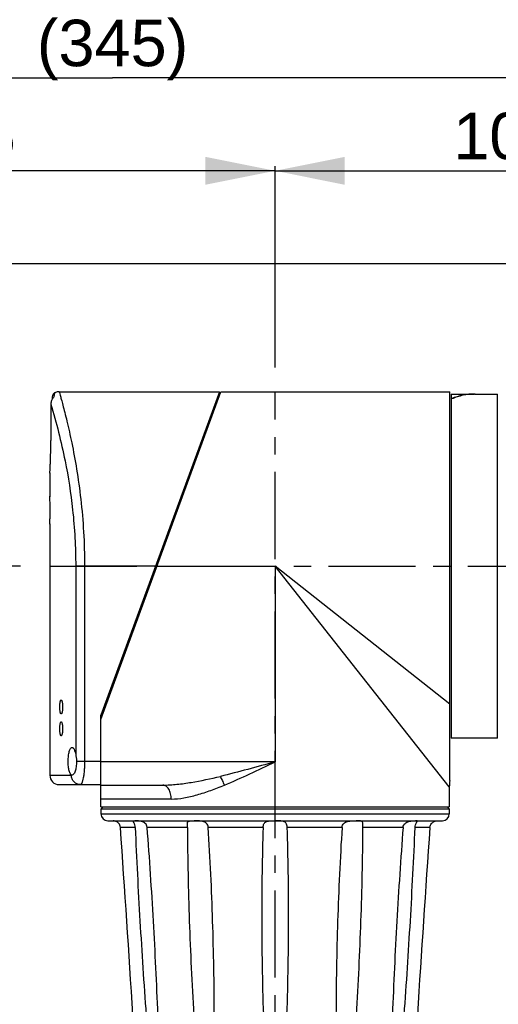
# Model space of a CAD drawing. Header units: millimetres. Extents: x 12 to 2508, y 25 to 1770.
# Tile 27 of 54: x 1535 to 1638, y 1165 to 1377. Entities that reach past the tile are written whole.
import ezdxf

# ---------------------------------------------------------------- set-up
doc = ezdxf.new("R2010")
doc.units = ezdxf.units.MM
doc.linetypes.add('CENTER', pattern=[0.6, 0.375, -0.075, 0.075, -0.075])
for name, color, linetype in [('ARM1_ABL4', 7, 'Continuous'), ('ARM1_PIPE_PBL5', 7, 'Continuous'), ('ARM2_ABL31', 7, 'Continuous'), ('COVER_S_PBL24', 7, 'Continuous'), ('FLANGE_E_PBL3', 7, 'Continuous'), ('FLANGE_J5_PBL32', 7, 'Continuous'), ('HOLDER_S_PBL18', 7, 'Continuous'), ('HOLDER_S_PBL37', 7, 'Continuous'), ('MODULE_S_ABL17', 7, 'Continuous'), ('MODULE_S_ABL2', 7, 'Continuous'), ('new_view_6_VBL0', 7, 'Continuous'), ('RING_S_PBL44', 7, 'Continuous')]:
    doc.layers.add(name, color=color, linetype=linetype)
doc.styles.get("Standard").update_dxf_attribs({"font": 'arial.ttf'})
doc.dimstyles.new('DIMSTYLE_4', dxfattribs={"dimtxt": 10, "dimasz": 15, "dimexe": 1, "dimexo": 0.5, "dimgap": 2.5, "dimtad": 1, "dimdsep": 46, "dimtxsty": 'Standard', "dimblk": '_FILLED', "dimblk1": '_FILLED', "dimblk2": '_FILLED', "dimcen": 0.09, "dimclrt": 134, "dimazin": 2, "dimtp": 0.5, "dimtm": 0.5, "dimtfac": 1, "dimtofl": 0, "dimtmove": 0, "dimatfit": 3, "dimldrblk": '_FILLED', "dimfxl": 1, "dimtolj": 1, "dimarcsym": 0})
doc.dimstyles.new('DIMSTYLE_5', dxfattribs={"dimtxt": 10, "dimasz": 15, "dimexe": 1, "dimexo": 0.5, "dimgap": 2.5, "dimtad": 1, "dimdec": 0, "dimdsep": 46, "dimtxsty": 'Standard', "dimblk": '_FILLED', "dimblk1": '_FILLED', "dimblk2": '_FILLED', "dimcen": 0.09, "dimclrt": 134, "dimazin": 2, "dimtp": 0.8, "dimtm": 0.8, "dimtfac": 1, "dimtdec": 0, "dimtofl": 0, "dimtmove": 0, "dimatfit": 3, "dimldrblk": '_FILLED', "dimfxl": 1, "dimtolj": 1, "dimarcsym": 0})
doc.dimstyles.new('DIMSTYLE_6', dxfattribs={"dimtxt": 10, "dimasz": 15, "dimexe": 1, "dimexo": 0.5, "dimgap": 2.5, "dimtad": 1, "dimdsep": 46, "dimtxsty": 'Standard', "dimblk": '_FILLED', "dimblk1": '_FILLED', "dimblk2": '_FILLED', "dimcen": 0.09, "dimclrt": 134, "dimazin": 2, "dimtp": 0.3, "dimtm": 0.3, "dimtfac": 1, "dimtofl": 0, "dimtmove": 0, "dimatfit": 3, "dimldrblk": '_FILLED', "dimfxl": 1, "dimtolj": 1, "dimarcsym": 0})

# ---------------------------------------------------------------- blocks, each defined once
blk = doc.blocks.new('_FILLED')
at = {"color": 0, "linetype": 'ByBlock'}
blk.add_solid([(0, 0), (-1, 0.2), (-1, -0.2)], dxfattribs=at)
blk = doc.blocks.new('*D14')
at = {"color": 134, "transparency": 16777216}
for p, q in [((221, 1657.33), (47.33, 1657.33)), ((48.33, 1657.33), (48.33, 1472.33)), ((48.33, 1287.33), (48.33, 1472.33)), ((62.82, 1287.33), (47.33, 1287.33))]:
    blk.add_line(p, q, dxfattribs=at)
at = {"color": 134, "transparency": 16777216, "xscale": 15, "yscale": 15, "zscale": 15}
for p, rotation in [((48.33, 1657.33), 90), ((48.33, 1287.33), 270)]:
    blk.add_blockref('_FILLED', p, dxfattribs=dict(at, rotation=rotation))
at = {"color": 134, "transparency": 16777216, "insert": (35.83, 1472.33), "char_height": 10, "width": 23, "attachment_point": 2, "rotation": 90, "line_spacing_factor": 0.9}
blk.add_mtext('370', dxfattribs=at)
blk = doc.blocks.new('COVER_S_PBL24', base_point=(245.58, 1652.58))
at = {"layer": 'COVER_S_PBL24', "color": 7}
for p, q in [((229.33, 1694.83), (263.83, 1694.83)), ((263.83, 1694.83), (238.33, 1625.23)), ((227.54, 1692.15), (227.54, 1684.33)), ((227.83, 1693.69), (227.83, 1693.21)), ((227.33, 1677.36), (227.33, 1677.33)), ((227.33, 1677.33), (227.33, 1672.33)), ((227.33, 1672.33), (227.33, 1672.23)), ((227.33, 1666.43), (227.33, 1666.33)), ((227.33, 1666.42), (227.33, 1666.33)), ((227.33, 1666.33), (227.33, 1612.33)), ((238.33, 1613.83), (238.33, 1625.23)), ((232.1, 1612.33), (232.04, 1612.34)), ((229.33, 1610.33), (238.33, 1610.33))]:
    blk.add_line(p, q, dxfattribs=at)
at = {"layer": 'COVER_S_PBL24', "color": 2}
for p, q in [((232.89, 1657.33), (232.89, 1616.82)), ((250.09, 1657.33), (232.89, 1657.33)), ((234.8, 1657.33), (234.8, 1615.33)), ((238.33, 1615.33), (233.07, 1615.33)), ((227.33, 1612.33), (231.97, 1612.33))]:
    blk.add_line(p, q, dxfattribs=at)
at = {"layer": 'COVER_S_PBL24', "color": 7}
for points in [[(228.33, 1694.56), (228.22, 1694.49), (228.01, 1694.27), (227.88, 1694), (227.83, 1693.69)], [(229.33, 1694.83), (228.92, 1694.79), (228.38, 1694.59), (228.33, 1694.56)]]:
    blk.add_lwpolyline(points, dxfattribs=at)
for centre, radius, start, end in [((229.53, 1692.19), 1.98, 134.2954, 137.9221), ((107.33, 1669.33), 120.04, 0.0002, 1.4323), ((229.33, 1612.33), 2, 180, 270)]:
    blk.add_arc(centre, radius, start, end, dxfattribs=at)
at = {"layer": 'COVER_S_PBL24', "color": 2}
for centre, radius, start, end in [((234.03, 1612.33), 2.06, 180.0001, 180.4701), ((231.97, 1612.58), 0.248, 270.0762, 275.0625)]:
    blk.add_arc(centre, radius, start, end, dxfattribs=at)
for points, knots in [([(228.33, 1694.56), (228.33, 1694.56), (228.33, 1694.55), (228.33, 1694.54), (228.32, 1694.53), (228.32, 1694.49), (228.3, 1694.42), (228.28, 1694.32), (228.26, 1694.19), (228.22, 1694.03), (228.19, 1693.83), (228.16, 1693.69), (228.14, 1693.61)], [0, 0, 0, 0, 0.004112, 0.015543, 0.034223, 0.060123, 0.134216, 0.239273, 0.376726, 0.547589, 0.753094, 1, 1, 1, 1]), ([(229.33, 1694.83), (229.35, 1694.77), (229.42, 1694.52), (229.57, 1693.98), (229.82, 1693.09), (230.15, 1691.85), (230.56, 1690.28), (231.23, 1687.58), (232.13, 1683.53), (233.17, 1677.94), (234.06, 1671.55), (234.66, 1664.59), (234.8, 1659.78), (234.8, 1657.33)], [0, 0, 0, 0, 0.004989, 0.019882, 0.044467, 0.078398, 0.121233, 0.172446, 0.297635, 0.448868, 0.62057, 0.806573, 1, 1, 1, 1]), ([(227.54, 1692.15), (228.74, 1688.15), (230.65, 1680.63), (232.47, 1668.98), (232.89, 1661.37), (232.89, 1657.33)], [0, 0, 0, 0, 0.355025, 0.6571, 1, 1, 1, 1]), ([(234.8, 1615.33), (234.8, 1615), (234.79, 1614.36), (234.73, 1613.43), (234.65, 1612.57), (234.54, 1611.82), (234.42, 1611.28), (234.32, 1610.92), (234.24, 1610.71), (234.16, 1610.55), (234.06, 1610.41), (233.96, 1610.33), (233.9, 1610.33)], [0, 0, 0, 0, 0.189039, 0.370786, 0.53823, 0.685334, 0.807096, 0.857324, 0.900032, 0.93514, 0.962873, 1, 1, 1, 1]), ([(233.9, 1610.33), (233.65, 1610.33), (233.14, 1610.43), (232.5, 1610.88), (232.08, 1611.53), (231.98, 1612.05), (231.97, 1612.31)], [0, 0, 0, 0, 0.245447, 0.493519, 0.745386, 1, 1, 1, 1])]:
    blk.add_open_spline(points, degree=3, knots=knots, dxfattribs=at)
at = {"layer": 'COVER_S_PBL24', "color": 7}
for points in [[(227.68, 1692.92), (227.59, 1692.68), (227.54, 1692.42), (227.54, 1692.15)], [(228.06, 1693.52), (227.9, 1693.34), (227.77, 1693.14), (227.68, 1692.92)]]:
    blk.add_open_spline(points, degree=3, dxfattribs=at)
for points, knots in [([(227.33, 1677.33), (227.33, 1677.28), (227.35, 1677.68), (227.36, 1677.87), (227.4, 1678.62), (227.44, 1679.43), (227.48, 1680.49), (227.51, 1681.68), (227.53, 1682.98), (227.54, 1683.87), (227.54, 1684.33)], [0, 0, 0, 0, 0.019241, 0.076214, 0.168694, 0.293084, 0.444604, 0.617444, 0.804987, 1, 1, 1, 1]), ([(227.33, 1666.33), (227.33, 1666.35), (227.33, 1666.42), (227.34, 1666.59), (227.34, 1666.87), (227.35, 1667.23), (227.36, 1667.68), (227.37, 1668.39), (227.37, 1668.95), (227.37, 1669.33)], [0, 0, 0, 0, 0.019224, 0.076144, 0.168551, 0.29291, 0.444458, 0.617307, 1, 1, 1, 1]), ([(229.46, 1627.03), (229.46, 1627.22), (229.47, 1627.5), (229.51, 1627.86), (229.54, 1628.08), (229.58, 1628.27), (229.63, 1628.4), (229.68, 1628.5), (229.73, 1628.53), (229.76, 1628.53)], [0, 0, 0, 0, 0.368249, 0.534511, 0.680549, 0.80163, 0.894473, 0.958549, 1, 1, 1, 1]), ([(229.76, 1628.53), (229.78, 1628.53), (229.83, 1628.5), (229.88, 1628.4), (229.94, 1628.27), (229.98, 1628.08), (230.02, 1627.86), (230.06, 1627.5), (230.07, 1627.22), (230.07, 1627.03)], [0, 0, 0, 0, 0.041776, 0.106401, 0.199604, 0.320752, 0.46661, 0.632547, 1, 1, 1, 1]), ([(229.76, 1625.53), (229.73, 1625.53), (229.68, 1625.56), (229.63, 1625.65), (229.58, 1625.79), (229.54, 1625.97), (229.51, 1626.2), (229.47, 1626.55), (229.46, 1626.83), (229.46, 1627.03)], [0, 0, 0, 0, 0.041452, 0.105529, 0.198373, 0.319451, 0.465486, 0.631751, 1, 1, 1, 1]), ([(230.07, 1627.03), (230.07, 1626.83), (230.06, 1626.55), (230.02, 1626.2), (229.98, 1625.97), (229.94, 1625.79), (229.88, 1625.65), (229.83, 1625.56), (229.78, 1625.53), (229.76, 1625.53)], [0, 0, 0, 0, 0.367451, 0.533385, 0.679245, 0.800396, 0.893598, 0.958224, 1, 1, 1, 1]), ([(229.46, 1622.33), (229.46, 1622.52), (229.47, 1622.8), (229.51, 1623.16), (229.54, 1623.38), (229.58, 1623.57), (229.63, 1623.7), (229.68, 1623.8), (229.73, 1623.83), (229.76, 1623.83)], [0, 0, 0, 0, 0.368249, 0.534511, 0.680549, 0.80163, 0.894473, 0.958549, 1, 1, 1, 1]), ([(229.76, 1620.83), (229.73, 1620.83), (229.68, 1620.86), (229.63, 1620.95), (229.58, 1621.09), (229.54, 1621.27), (229.51, 1621.5), (229.47, 1621.85), (229.46, 1622.13), (229.46, 1622.33)], [0, 0, 0, 0, 0.041452, 0.105529, 0.198373, 0.319451, 0.465486, 0.631751, 1, 1, 1, 1]), ([(229.76, 1623.83), (229.78, 1623.83), (229.83, 1623.8), (229.88, 1623.7), (229.94, 1623.57), (229.98, 1623.38), (230.02, 1623.16), (230.06, 1622.8), (230.07, 1622.52), (230.07, 1622.33)], [0, 0, 0, 0, 0.041776, 0.106401, 0.199604, 0.320752, 0.46661, 0.632547, 1, 1, 1, 1]), ([(230.07, 1622.33), (230.07, 1622.13), (230.06, 1621.85), (230.02, 1621.5), (229.98, 1621.27), (229.94, 1621.09), (229.88, 1620.95), (229.83, 1620.86), (229.78, 1620.83), (229.76, 1620.83)], [0, 0, 0, 0, 0.367451, 0.533385, 0.679245, 0.800396, 0.893598, 0.958224, 1, 1, 1, 1]), ([(231.27, 1615.33), (231.27, 1615.53), (231.28, 1615.92), (231.33, 1616.48), (231.4, 1617), (231.5, 1617.45), (231.62, 1617.82), (231.76, 1618.09), (231.91, 1618.28), (232.04, 1618.33), (232.1, 1618.33)], [0, 0, 0, 0, 0.183053, 0.358994, 0.52097, 0.663591, 0.782779, 0.87665, 0.946506, 1, 1, 1, 1]), ([(232.1, 1618.33), (232.14, 1618.33), (232.23, 1618.31), (232.34, 1618.22), (232.45, 1618.1), (232.6, 1617.84), (232.77, 1617.41), (232.85, 1617.03), (232.89, 1616.82)], [0, 0, 0, 0, 0.06523, 0.141417, 0.23485, 0.34823, 0.636484, 1, 1, 1, 1]), ([(232.89, 1616.82), (232.93, 1616.58), (233.03, 1616.09), (233.07, 1615.59), (233.07, 1615.33)], [0, 0, 0, 0, 0.483137, 1, 1, 1, 1]), ([(232.04, 1612.34), (231.98, 1612.35), (231.86, 1612.43), (231.72, 1612.63), (231.59, 1612.92), (231.48, 1613.29), (231.39, 1613.73), (231.3, 1614.41), (231.27, 1614.96), (231.27, 1615.33)], [0, 0, 0, 0, 0.056234, 0.131006, 0.228736, 0.349658, 0.491613, 0.650795, 1, 1, 1, 1]), ([(233.07, 1615.33), (233.07, 1614.94), (233.03, 1614.37), (232.9, 1613.65), (232.78, 1613.21), (232.63, 1612.84), (232.45, 1612.52), (232.24, 1612.33), (232.1, 1612.33)], [0, 0, 0, 0, 0.356797, 0.517998, 0.660401, 0.780384, 0.876101, 1, 1, 1, 1])]:
    blk.add_open_spline(points, degree=3, knots=knots, dxfattribs=at)
at = {"layer": 'COVER_S_PBL24', "color": 2}
blk.add_open_spline([(232.04, 1612.34), (232.02, 1612.33), (232.01, 1612.33), (231.99, 1612.33)], degree=3, dxfattribs=at)
blk = doc.blocks.new('HOLDER_S_PBL37', base_point=(275.88, 1650.18))
at = {"layer": 'HOLDER_S_PBL37', "color": 7}
for p, q in [((238.33, 1624.33), (264.13, 1694.83)), ((264.13, 1694.83), (313.43, 1694.83)), ((313.43, 1611.24), (313.43, 1694.83)), ((263.1, 1692.83), (263.4, 1692.83)), ((238.33, 1605.53), (238.33, 1624.33)), ((238.33, 1610.23), (251.67, 1610.23)), ((313.33, 1609.83), (313.33, 1605.53)), ((238.33, 1605.53), (313.33, 1605.53))]:
    blk.add_line(p, q, dxfattribs=at)
at = {"layer": 'HOLDER_S_PBL37', "color": 2}
for p, q in [((250.09, 1657.33), (275.83, 1657.33)), ((275.83, 1657.33), (275.83, 1615.23)), ((313.33, 1609.83), (275.83, 1657.33)), ((313.43, 1627.64), (275.83, 1657.33)), ((275.83, 1615.23), (238.33, 1615.23)), ((253.46, 1607.23), (238.33, 1607.23))]:
    blk.add_line(p, q, dxfattribs=at)
at = {"layer": 'HOLDER_S_PBL37', "color": 7}
blk.add_arc((323.34, 1609.83), 10.01, 171.8955, 179.9942, dxfattribs=at)
at = {"layer": 'HOLDER_S_PBL37', "color": 2}
for points, knots in [([(275.83, 1615.23), (273.86, 1614.68), (269.95, 1613.59), (266.01, 1612.57), (264.04, 1612.1)], [0, 0, 0, 0, 0.502064, 1, 1, 1, 1]), ([(264.91, 1610.23), (266.75, 1610.98), (270.4, 1612.62), (274.01, 1614.35), (275.83, 1615.23)], [0, 0, 0, 0, 0.495337, 1, 1, 1, 1]), ([(251.67, 1610.23), (252.68, 1610.23), (254.73, 1610.36), (258.87, 1610.94), (261.97, 1611.61), (264.04, 1612.1)], [0, 0, 0, 0, 0.241825, 0.490136, 1, 1, 1, 1]), ([(264.91, 1610.23), (264.79, 1610.57), (264.54, 1611.21), (264.21, 1611.82), (264.04, 1612.1)], [0, 0, 0, 0, 0.522452, 1, 1, 1, 1]), ([(253.46, 1607.23), (253.46, 1607.61), (253.37, 1608.35), (253.06, 1609.2), (252.68, 1609.72), (252.37, 1610.01), (252.03, 1610.19), (251.78, 1610.23), (251.67, 1610.23)], [0, 0, 0, 0, 0.303336, 0.578195, 0.699233, 0.808242, 0.907145, 1, 1, 1, 1]), ([(253.46, 1607.23), (254.38, 1607.23), (256.27, 1607.43), (259.11, 1608.12), (262, 1609.07), (263.94, 1609.83), (264.91, 1610.23)], [0, 0, 0, 0, 0.231629, 0.477309, 0.734376, 1, 1, 1, 1])]:
    blk.add_open_spline(points, degree=3, knots=knots, dxfattribs=at)
blk = doc.blocks.new('*D15')
at = {"color": 134, "transparency": 16777216}
for p, q in [((355.63, 1722.33), (7.33, 1722.33)), ((8.33, 1722.33), (8.33, 1272.33)), ((8.33, 822.33), (8.33, 1272.33)), ((200.83, 822.33), (7.33, 822.33))]:
    blk.add_line(p, q, dxfattribs=at)
at = {"color": 134, "transparency": 16777216, "xscale": 15, "yscale": 15, "zscale": 15}
for p, rotation in [((8.33, 1722.33), 90), ((8.33, 822.33), 270)]:
    blk.add_blockref('_FILLED', p, dxfattribs=dict(at, rotation=rotation))
at = {"color": 134, "transparency": 16777216, "insert": (-4.17, 1272.33), "char_height": 10, "width": 23, "attachment_point": 2, "rotation": 90, "line_spacing_factor": 0.9}
blk.add_mtext('900', dxfattribs=at)
blk = doc.blocks.new('*D17')
at = {"color": 134, "transparency": 16777216}
for p, q in [((275.83, 1700.06), (275.83, 1743.33)), ((375.83, 1729.57), (375.83, 1743.33)), ((275.83, 1742.33), (325.83, 1742.33)), ((375.83, 1742.33), (325.83, 1742.33))]:
    blk.add_line(p, q, dxfattribs=at)
at = {"color": 134, "transparency": 16777216, "xscale": 15, "yscale": 15, "zscale": 15, "rotation": 180}
blk.add_blockref('_FILLED', (275.83, 1742.33), dxfattribs=at)
at = {"color": 134, "transparency": 16777216, "xscale": 15, "yscale": 15, "zscale": 15}
blk.add_blockref('_FILLED', (375.83, 1742.33), dxfattribs=at)
at = {"color": 134, "transparency": 16777216, "insert": (325.83, 1754.83), "char_height": 10, "width": 23, "attachment_point": 2, "line_spacing_factor": 0.9}
blk.add_mtext('100', dxfattribs=at)
blk = doc.blocks.new('*D16')
at = {"color": 134, "transparency": 16777216}
for p, q in [((140.83, 1357.3), (140.83, 1743.33)), ((275.83, 1706.96), (275.83, 1743.33)), ((140.83, 1742.33), (208.33, 1742.33)), ((275.83, 1742.33), (208.33, 1742.33))]:
    blk.add_line(p, q, dxfattribs=at)
at = {"color": 134, "transparency": 16777216, "xscale": 15, "yscale": 15, "zscale": 15, "rotation": 180}
blk.add_blockref('_FILLED', (140.83, 1742.33), dxfattribs=at)
at = {"color": 134, "transparency": 16777216, "xscale": 15, "yscale": 15, "zscale": 15}
blk.add_blockref('_FILLED', (275.83, 1742.33), dxfattribs=at)
at = {"color": 134, "transparency": 16777216, "insert": (208.33, 1754.83), "char_height": 10, "width": 23, "attachment_point": 2, "line_spacing_factor": 0.9}
blk.add_mtext('135', dxfattribs=at)
blk = doc.blocks.new('*D25')
at = {"color": 134, "transparency": 16777216}
for p, q in [((68.33, 1340.83), (68.33, 1763.33)), ((68.33, 1762.33), (240.83, 1762.33)), ((413.33, 1762.33), (240.83, 1762.33)), ((413.33, 1695.43), (413.33, 1763.33))]:
    blk.add_line(p, q, dxfattribs=at)
at = {"color": 134, "transparency": 16777216, "xscale": 15, "yscale": 15, "zscale": 15, "rotation": 180}
blk.add_blockref('_FILLED', (68.33, 1762.33), dxfattribs=at)
at = {"color": 134, "transparency": 16777216, "xscale": 15, "yscale": 15, "zscale": 15}
blk.add_blockref('_FILLED', (413.33, 1762.33), dxfattribs=at)
at = {"color": 134, "transparency": 16777216, "insert": (240.83, 1774.83), "char_height": 10, "width": 31.4444, "attachment_point": 2, "line_spacing_factor": 0.9}
blk.add_mtext('(345)', dxfattribs=at)
blk = doc.blocks.new('FLANGE_J5_PBL32', base_point=(275.83, 1583.03))
at = {"layer": 'FLANGE_J5_PBL32', "color": 7}
for p, q in [((238.83, 1605.53), (238.33, 1605.03)), ((312.83, 1605.53), (313.33, 1605.03)), ((238.33, 1605.03), (238.33, 1604.03)), ((313.33, 1605.03), (238.33, 1605.03)), ((313.33, 1605.03), (313.33, 1604.03)), ((239.83, 1602.53), (311.83, 1602.53)), ((245.22, 1560.83), (248.05, 1560.83)), ((250.59, 1560.83), (258.32, 1560.83)), ((262.73, 1560.76), (262.73, 1560.83)), ((262.73, 1560.83), (273.28, 1560.83)), ((278.38, 1560.83), (288.93, 1560.83)), ((288.93, 1560.83), (288.93, 1560.76)), ((293.35, 1560.83), (301.07, 1560.83)), ((303.62, 1560.83), (306.45, 1560.83))]:
    blk.add_line(p, q, dxfattribs=at)
at = {"layer": 'FLANGE_J5_PBL32', "color": 2}
for p, q in [((238.33, 1604.03), (313.33, 1604.03)), ((245.69, 1601.13), (242.53, 1601.13)), ((256.94, 1601.13), (248.28, 1601.13)), ((273.24, 1601.13), (261.42, 1601.13)), ((290.24, 1601.13), (278.42, 1601.13)), ((303.38, 1601.13), (294.73, 1601.13)), ((309.14, 1601.13), (305.97, 1601.13))]:
    blk.add_line(p, q, dxfattribs=at)
at = {"layer": 'FLANGE_J5_PBL32', "color": 7}
for centre, radius, start, end in [((239.83, 1604.03), 1.5, 180, 270), ((311.83, 1604.03), 1.5, 270, 360), ((-6987.96, 1097.9), 7247.97, 3.661956, 3.981244), ((7516.82, 1099.42), 7225.12, 176.018251, 176.33855), ((893.06, 1581.74), 620.12, 179.97615, 181.93229), ((-341.46, 1581.74), 620.19, 358.0678, 0.02373), ((188.36, 1502.48), 81.47, 45.4389, 45.7398), ((257.87, 1572.29), 15.09, 229.407, 231.1859), ((262.97, 1565.46), 6.56, 224.8997, 228.7176), ((275.85, 1562.26), 2.94, 209.178, 216.1138), ((275.8, 1562.27), 2.95, 323.8984, 330.8091), ((290.98, 1560.76), 2.05, 179.9978, 181.0804), ((290.84, 1560.76), 1.91, 181.0238, 186.9887), ((288.7, 1565.46), 6.56, 311.2806, 315.1015), ((293.8, 1572.29), 15.09, 308.8139, 310.5929), ((363.66, 1502.12), 81.97, 134.2613, 134.5603)]:
    blk.add_arc(centre, radius, start, end, dxfattribs=at)
for points, knots in [([(242.53, 1601.13), (242.51, 1601.29), (242.44, 1601.6), (242.2, 1601.98), (241.89, 1602.25), (241.62, 1602.39), (241.42, 1602.46), (241.3, 1602.49), (241.19, 1602.51), (241.1, 1602.52), (241.04, 1602.52), (241, 1602.53), (240.97, 1602.53), (240.96, 1602.53), (240.94, 1602.53), (240.94, 1602.53), (240.93, 1602.53), (240.93, 1602.53)], [0, 0, 0, 0, 0.205255, 0.401579, 0.578727, 0.728087, 0.791069, 0.845937, 0.892611, 0.931022, 0.961075, 0.972931, 0.982655, 0.990234, 0.995656, 0.998913, 1, 1, 1, 1]), ([(245.22, 1602.48), (245.22, 1602.52), (245.42, 1602.53), (245.51, 1602.53), (245.61, 1602.53)], [0, 0, 0, 0, 0.269402, 1, 1, 1, 1]), ([(245.69, 1601.13), (245.69, 1601.32), (245.64, 1601.59), (245.53, 1601.91), (245.44, 1602.1), (245.35, 1602.25), (245.28, 1602.36), (245.24, 1602.43), (245.22, 1602.47), (245.22, 1602.48)], [0, 0, 0, 0, 0.388582, 0.560158, 0.706835, 0.824079, 0.910552, 0.967772, 1, 1, 1, 1]), ([(248.28, 1601.13), (248.27, 1601.29), (248.18, 1601.61), (247.89, 1602), (247.49, 1602.27), (246.93, 1602.47), (246.29, 1602.53), (245.81, 1602.53), (245.61, 1602.53)], [0, 0, 0, 0, 0.144045, 0.288113, 0.431194, 0.569826, 0.816283, 1, 1, 1, 1]), ([(245.69, 1601.13), (245.84, 1597.77), (246.16, 1591.05), (246.9, 1577.62), (247.56, 1567.54), (248.05, 1560.83)], [0, 0, 0, 0, 0.249782, 0.499758, 1, 1, 1, 1]), ([(250.59, 1560.83), (250.34, 1567.55), (249.68, 1580.99), (248.81, 1594.42), (248.28, 1601.13)], [0, 0, 0, 0, 0.499771, 1, 1, 1, 1]), ([(256.93, 1601.66), (256.93, 1601.77), (256.94, 1601.96), (256.97, 1602.21), (257.08, 1602.39), (257.27, 1602.48), (257.48, 1602.51), (257.75, 1602.53), (258.05, 1602.53), (258.27, 1602.53), (258.38, 1602.53)], [0, 0, 0, 0, 0.156827, 0.274679, 0.364255, 0.452438, 0.558172, 0.685848, 0.834084, 1, 1, 1, 1]), ([(256.94, 1601.13), (256.94, 1601.17), (256.94, 1601.35), (256.93, 1601.53), (256.93, 1601.66)], [0, 0, 0, 0, 0.261025, 1, 1, 1, 1]), ([(256.94, 1601.13), (256.95, 1597.77), (257.05, 1591.05), (257.33, 1580.98), (257.75, 1570.9), (258.11, 1564.18), (258.32, 1560.83)], [0, 0, 0, 0, 0.249779, 0.499729, 0.749809, 1, 1, 1, 1]), ([(261.42, 1601.13), (261.41, 1601.29), (261.34, 1601.6), (261.08, 1602), (260.69, 1602.28), (260.24, 1602.43), (259.77, 1602.5), (259.15, 1602.53), (258.68, 1602.53), (258.38, 1602.53)], [0, 0, 0, 0, 0.127527, 0.251279, 0.374409, 0.500762, 0.629809, 0.758415, 1, 1, 1, 1]), ([(262.73, 1560.83), (262.73, 1564.19), (262.65, 1570.9), (262.4, 1580.98), (262.01, 1591.06), (261.64, 1597.77), (261.42, 1601.13)], [0, 0, 0, 0, 0.249841, 0.499797, 0.749849, 1, 1, 1, 1]), ([(273.24, 1601.13), (273.13, 1597.94), (272.98, 1591.56), (272.93, 1585.18), (272.93, 1582)], [0, 0, 0, 0, 0.499976, 1, 1, 1, 1]), ([(273.24, 1601.13), (273.25, 1601.27), (273.28, 1601.54), (273.39, 1601.91), (273.61, 1602.2), (273.9, 1602.38), (274.25, 1602.47), (274.77, 1602.53), (275.18, 1602.53), (275.46, 1602.53)], [0, 0, 0, 0, 0.139292, 0.265157, 0.376781, 0.484878, 0.600088, 0.725541, 1, 1, 1, 1]), ([(278.42, 1601.13), (278.42, 1601.28), (278.38, 1601.58), (278.24, 1601.97), (277.98, 1602.27), (277.63, 1602.43), (277.23, 1602.5), (276.8, 1602.52), (276.34, 1602.53), (276.02, 1602.53), (275.87, 1602.53)], [0, 0, 0, 0, 0.137015, 0.258959, 0.367144, 0.475485, 0.59367, 0.722522, 0.859194, 1, 1, 1, 1]), ([(278.73, 1582), (278.73, 1585.18), (278.69, 1591.56), (278.53, 1597.94), (278.42, 1601.13)], [0, 0, 0, 0, 0.500023, 1, 1, 1, 1]), ([(290.24, 1601.13), (290.02, 1597.77), (289.66, 1591.06), (289.26, 1580.98), (289.01, 1570.9), (288.94, 1564.19), (288.93, 1560.83)], [0, 0, 0, 0, 0.250151, 0.500203, 0.750158, 1, 1, 1, 1]), ([(290.24, 1601.13), (290.25, 1601.29), (290.32, 1601.6), (290.58, 1602), (290.97, 1602.28), (291.42, 1602.43), (291.9, 1602.5), (292.52, 1602.53), (292.98, 1602.53), (293.28, 1602.53)], [0, 0, 0, 0, 0.127527, 0.25128, 0.374409, 0.500762, 0.629809, 0.758415, 1, 1, 1, 1]), ([(294.73, 1601.66), (294.73, 1601.77), (294.73, 1601.96), (294.69, 1602.21), (294.58, 1602.39), (294.4, 1602.48), (294.18, 1602.51), (293.92, 1602.53), (293.61, 1602.53), (293.4, 1602.53), (293.28, 1602.53)], [0, 0, 0, 0, 0.156827, 0.274679, 0.364255, 0.452438, 0.558172, 0.685848, 0.834084, 1, 1, 1, 1]), ([(293.35, 1560.83), (293.55, 1564.18), (293.92, 1570.9), (294.33, 1580.98), (294.62, 1591.05), (294.71, 1597.77), (294.73, 1601.13)], [0, 0, 0, 0, 0.250191, 0.50027, 0.75022, 1, 1, 1, 1]), ([(294.73, 1601.13), (294.73, 1601.17), (294.73, 1601.35), (294.73, 1601.53), (294.73, 1601.66)], [0, 0, 0, 0, 0.261025, 1, 1, 1, 1]), ([(303.38, 1601.13), (302.86, 1594.42), (301.98, 1580.99), (301.33, 1567.55), (301.07, 1560.83)], [0, 0, 0, 0, 0.500229, 1, 1, 1, 1]), ([(303.38, 1601.13), (303.39, 1601.29), (303.48, 1601.61), (303.78, 1602), (304.18, 1602.27), (304.74, 1602.47), (305.37, 1602.53), (305.85, 1602.53), (306.06, 1602.53)], [0, 0, 0, 0, 0.144045, 0.288113, 0.431194, 0.569826, 0.816283, 1, 1, 1, 1]), ([(303.62, 1560.83), (304.11, 1567.54), (304.98, 1580.97), (305.68, 1594.41), (305.97, 1601.13)], [0, 0, 0, 0, 0.500244, 1, 1, 1, 1]), ([(305.97, 1601.13), (305.98, 1601.32), (306.02, 1601.59), (306.14, 1601.91), (306.23, 1602.1), (306.31, 1602.25), (306.38, 1602.36), (306.43, 1602.43), (306.44, 1602.47), (306.44, 1602.48)], [0, 0, 0, 0, 0.388582, 0.560158, 0.706835, 0.824079, 0.910552, 0.967772, 1, 1, 1, 1]), ([(306.44, 1602.48), (306.44, 1602.52), (306.25, 1602.53), (306.15, 1602.53), (306.06, 1602.53)], [0, 0, 0, 0, 0.269402, 1, 1, 1, 1]), ([(309.14, 1601.13), (309.15, 1601.28), (309.22, 1601.59), (309.51, 1602.06), (309.99, 1602.4), (310.45, 1602.52), (310.67, 1602.53), (310.73, 1602.53)], [0, 0, 0, 0, 0.200856, 0.393429, 0.714627, 0.920626, 1, 1, 1, 1]), ([(250.76, 1560.53), (250.75, 1560.55), (250.7, 1560.65), (250.64, 1560.75), (250.59, 1560.83)], [0, 0, 0, 0, 0.242375, 1, 1, 1, 1]), ([(301.07, 1560.83), (301.06, 1560.8), (301, 1560.7), (300.94, 1560.6), (300.9, 1560.53)], [0, 0, 0, 0, 0.257466, 1, 1, 1, 1])]:
    blk.add_open_spline(points, degree=3, knots=knots, dxfattribs=at)
blk.add_open_spline([(262.72, 1560.53), (262.73, 1560.61), (262.73, 1560.69), (262.73, 1560.76)], degree=3, dxfattribs=at)
blk = doc.blocks.new('ARM2_ABL31', base_point=(275.83, 1465.23))
at = {"layer": 'FLANGE_J5_PBL32'}
blk.add_blockref('FLANGE_J5_PBL32', (275.83, 1583.03), dxfattribs=at)
blk = doc.blocks.new('RING_S_PBL44', base_point=(318.73, 1657.33))
at = {"layer": 'RING_S_PBL44', "color": 7}
for p, q in [((313.73, 1694.33), (313.73, 1620.33)), ((313.73, 1694.33), (318.73, 1694.33)), ((318.91, 1694.33), (323.73, 1694.33)), ((323.73, 1620.33), (323.73, 1694.33)), ((323.73, 1620.33), (313.73, 1620.33))]:
    blk.add_line(p, q, dxfattribs=at)
for start, end in [(90.4022, 90.8039), (90, 90.4021)]:
    blk.add_arc((318.91, 1682.04), 12.29, start, end, dxfattribs=at)
for centre, major_axis, start_param, end_param in [((318.73, 1657.33), (0, 37), 6.279114, 6.519438), ((298.73, 1657.33), (64.09, 0), 1.332458, 1.334544)]:
    blk.add_ellipse(centre, major_axis=major_axis, ratio=0.57735, start_param=start_param, end_param=end_param, dxfattribs=at)
blk.add_open_spline([(318.73, 1694.33), (317.91, 1694.32), (316.24, 1694.12), (314.64, 1693.61), (313.86, 1693.28)], degree=3, knots=[0, 0, 0, 0, 0.492395, 1, 1, 1, 1], dxfattribs=at)
blk = doc.blocks.new('MODULE_S_ABL2', base_point=(174.632, 1491.08))
at = {"layer": 'COVER_S_PBL24'}
blk.add_blockref('COVER_S_PBL24', (245.582, 1652.58), dxfattribs=at)
at = {"layer": 'HOLDER_S_PBL37'}
blk.add_blockref('HOLDER_S_PBL37', (275.882, 1650.178), dxfattribs=at)
at = {"layer": 'MODULE_S_ABL2', "color": 134}
dim = blk.add_linear_dim(base=(48.332, 1287.328), p1=(221.496, 1657.328), p2=(63.323, 1287.328), angle=270, dimstyle='DIMSTYLE_4', dxfattribs=at)
dim.commit()
dim.dimension.update_dxf_attribs({"geometry": '*D14', "text_midpoint": (48.332, 1472.441), "dimtype": 128})
blk = doc.blocks.new('FLANGE_E_PBL3', base_point=(215.081, 1288.578))
at = {"layer": 'FLANGE_E_PBL3', "color": 134}
for base, p1, p2, angle, dimstyle, picture, middle in [((275.832, 1742.328), (375.832, 1729.067), (275.832, 1699.564), 180, 'DIMSTYLE_6', '*D17', (326.093, 1742.328)), ((8.332, 822.328), (356.132, 1722.328), (201.332, 822.328), 270, 'DIMSTYLE_5', '*D15', (8.332, 1272.33))]:
    dim = blk.add_linear_dim(base=base, p1=p1, p2=p2, angle=angle, dimstyle=dimstyle, dxfattribs=at)
    dim.commit()
    dim.dimension.update_dxf_attribs({"geometry": picture, "text_midpoint": middle, "dimtype": 128})
blk = doc.blocks.new('ARM1_PIPE_PBL5', base_point=(172.082, 1407.178))
at = {"layer": 'ARM1_PIPE_PBL5', "color": 134}
dim = blk.add_linear_dim(base=(275.832, 1742.328), p1=(140.832, 1356.804), p2=(275.832, 1706.456), dimstyle='DIMSTYLE_4', dxfattribs=at)
dim.commit()
dim.dimension.update_dxf_attribs({"geometry": '*D16', "text_midpoint": (208.408, 1742.328), "dimtype": 128})
blk = doc.blocks.new('ARM1_ABL4', base_point=(172.08, 1395.08))
at = {"layer": 'ARM1_PIPE_PBL5'}
blk.add_blockref('ARM1_PIPE_PBL5', (172.08, 1407.18), dxfattribs=at)
blk = doc.blocks.new('HOLDER_S_PBL18', base_point=(240.832, 1557.578))
at = {"layer": 'HOLDER_S_PBL18', "color": 134}
dim = blk.add_linear_dim(base=(68.332, 1762.328), p1=(413.332, 1694.928), p2=(68.332, 1340.328), angle=180, text='(<>)', dimstyle='DIMSTYLE_4', dxfattribs=at)
dim.commit()
dim.dimension.update_dxf_attribs({"geometry": '*D25', "text_midpoint": (240.832, 1762.328), "dimtype": 128})
blk = doc.blocks.new('MODULE_S_ABL17', base_point=(240.83, 1557.58))
at = {"layer": 'HOLDER_S_PBL18'}
blk.add_blockref('HOLDER_S_PBL18', (240.83, 1557.58), dxfattribs=at)
blk = doc.blocks.new('NEW_VIEW_6_VBL0', base_point=(215.08, 1298.58))
at = {"layer": 'ARM1_ABL4'}
blk.add_blockref('ARM1_ABL4', (172.08, 1395.08), dxfattribs=at)
at = {"layer": 'ARM2_ABL31'}
blk.add_blockref('ARM2_ABL31', (275.83, 1465.23), dxfattribs=at)
at = {"layer": 'FLANGE_E_PBL3'}
blk.add_blockref('FLANGE_E_PBL3', (215.08, 1288.58), dxfattribs=at)
at = {"layer": 'MODULE_S_ABL17'}
blk.add_blockref('MODULE_S_ABL17', (240.83, 1557.58), dxfattribs=at)
at = {"layer": 'MODULE_S_ABL2'}
blk.add_blockref('MODULE_S_ABL2', (174.63, 1491.08), dxfattribs=at)
at = {"layer": 'RING_S_PBL44'}
blk.add_blockref('RING_S_PBL44', (318.73, 1657.33), dxfattribs=at)

msp = doc.modelspace()

# ---------------------------------------------------------------- linework, layer by layer
at = {"color": 1, "linetype": 'CENTER', "ltscale": 50}
for p, q in [((1590, 841.25), (1590, 1297.25)), ((1541.5, 1259.75), (1727.5, 1259.75))]:
    msp.add_line(p, q, dxfattribs=at)

# ---------------------------------------------------------------- block references
at = {"layer": 'new_view_6_VBL0'}
msp.add_blockref('NEW_VIEW_6_VBL0', (1529.25, 901), dxfattribs=at)

doc.saveas('drawing.dxf')
